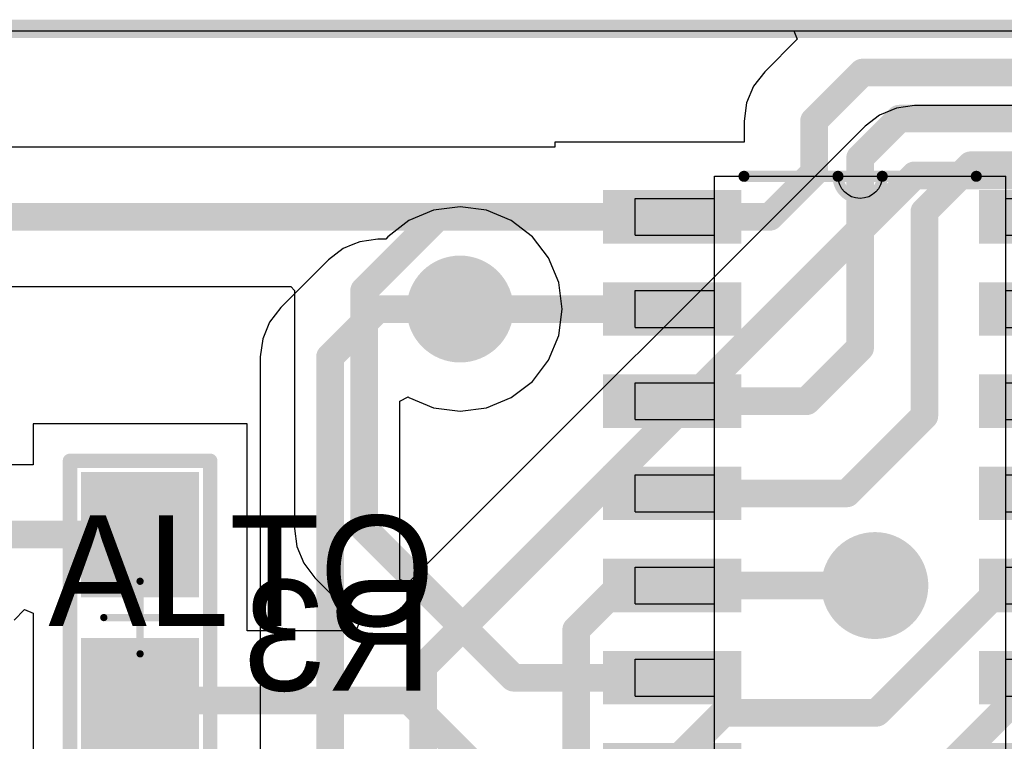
# Model space of a CAD drawing. Extents: x 2 to 5.35, y 2.27 to 3.73.
# Tile 4 of 14: x 2.53 to 3.07, y 3.34 to 3.73. Entities that reach past the tile are written whole.
import ezdxf

# ---------------------------------------------------------------- set-up
doc = ezdxf.new("R2010")
doc.units = 0
doc.layers.get('0').update_dxf_attribs({"linetype": 'CONTINUOUS'})
for name, color, linetype in [('BOTTOMLAYER', 5, 'CONTINUOUS'), ('BOTTOMOVERLAY', 54, 'CONTINUOUS'), ('BOTTOMPASTE', 16, 'CONTINUOUS'), ('BOTTOMSOLDER', 6, 'CONTINUOUS'), ('MECHANICAL13', 56, 'CONTINUOUS'), ('MECHANICAL15', 56, 'CONTINUOUS'), ('MULTILAYER', 9, 'CONTINUOUS'), ('TOPLAYER', 1, 'CONTINUOUS'), ('TOPOVERLAY', 2, 'CONTINUOUS'), ('TOPSOLDER', 216, 'CONTINUOUS')]:
    doc.layers.add(name, color=color, linetype=linetype)

# ---------------------------------------------------------------- blocks, each defined once
blk = doc.blocks.new('0805_B_22')
at = {"layer": 'BOTTOMLAYER'}
for points in [[(-0.074999, -0.027999), (-0.014999, -0.027999), (-0.074999, 0.028001), (-0.014999, 0.028001)], [(0.015001, -0.027999), (0.075001, -0.027999), (0.015001, 0.028001), (0.075001, 0.028001)]]:
    blk.add_solid(points, dxfattribs=at)
at = {"layer": 'BOTTOMOVERLAY', "const_width": 0.003937}
for points in [[(-0.086968, 0.038001, 1), (-0.083031, 0.038001, 1)], [(-0.086968, 0.038001, 1), (-0.083031, 0.038001, 1)], [(0.083032, 0.038001, 1), (0.086969, 0.038001, 1)], [(0.083032, 0.038001, 1), (0.086969, 0.038001, 1)], [(-0.086968, -0.037999, 1), (-0.083031, -0.037999, 1)], [(-0.086968, -0.037999, 1), (-0.083031, -0.037999, 1)], [(0.083032, -0.037999, 1), (0.086969, -0.037999, 1)], [(0.083032, -0.037999, 1), (0.086969, -0.037999, 1)]]:
    blk.add_lwpolyline(points, format="xyb", close=True, dxfattribs=at)
at = {"layer": 'BOTTOMOVERLAY', "const_width": 0.007874}
for points in [[(-0.084999, -0.037999), (-0.084999, 0.038001)], [(0.085001, 0.038001), (-0.084999, 0.038001)], [(0.085001, -0.037999), (0.085001, 0.038001)], [(0.085001, -0.037999), (-0.084999, -0.037999)]]:
    blk.add_lwpolyline(points, dxfattribs=at)
at = {"layer": 'BOTTOMPASTE'}
for points in [[(-0.074999, -0.027999), (-0.014999, -0.027999), (-0.074999, 0.028001), (-0.014999, 0.028001)], [(0.015001, -0.027999), (0.075001, -0.027999), (0.015001, 0.028001), (0.075001, 0.028001)]]:
    blk.add_solid(points, dxfattribs=at)
at = {"layer": 'BOTTOMSOLDER'}
for points in [[(-0.078999, -0.031999), (-0.010999, -0.031999), (-0.078999, 0.032001), (-0.010999, 0.032001)], [(0.011001, -0.031999), (0.079001, -0.031999), (0.011001, 0.032001), (0.079001, 0.032001)]]:
    blk.add_solid(points, dxfattribs=at)
at = {"layer": 'MECHANICAL15', "const_width": 0.003937}
for points in [[(0.000001, -0.019683), (0.000001, 0.019687)], [(0.019687, 0.000001), (-0.019685, 0.000001)]]:
    blk.add_lwpolyline(points, dxfattribs=at)
at = {"layer": 'MECHANICAL15', "const_width": 0.001969}
for points in [[(-0.000983, 0.019687, 1), (0.000985, 0.019687, 1)], [(-0.020669, 0.000001, 1), (-0.018701, 0.000001, 1)], [(0.018703, 0.000001, 1), (0.020671, 0.000001, 1)], [(-0.000983, -0.019683, 1), (0.000985, -0.019683, 1)]]:
    blk.add_lwpolyline(points, format="xyb", close=True, dxfattribs=at)
blk = doc.blocks.new('SOIC127P600X175_14N_B_25')
at = {"layer": 'BOTTOMLAYER'}
for points in [[(-0.1355, 0.1395), (-0.0685, 0.1395), (-0.1355, 0.1605), (-0.0685, 0.1605)], [(0.0685, 0.1395), (0.1355, 0.1395), (0.0685, 0.1605), (0.1355, 0.1605)], [(-0.1355, 0.0895), (-0.0685, 0.0895), (-0.1355, 0.1105), (-0.0685, 0.1105)], [(0.0685, 0.0895), (0.1355, 0.0895), (0.0685, 0.1105), (0.1355, 0.1105)], [(-0.1355, 0.0395), (-0.0685, 0.0395), (-0.1355, 0.0605), (-0.0685, 0.0605)], [(0.0685, 0.0395), (0.1355, 0.0395), (0.0685, 0.0605), (0.1355, 0.0605)], [(-0.1355, -0.0105), (-0.0685, -0.0105), (-0.1355, 0.0105), (-0.0685, 0.0105)], [(0.0685, -0.0105), (0.1355, -0.0105), (0.0685, 0.0105), (0.1355, 0.0105)], [(-0.1355, -0.0605), (-0.0685, -0.0605), (-0.1355, -0.0395), (-0.0685, -0.0395)], [(0.0685, -0.0605), (0.1355, -0.0605), (0.0685, -0.0395), (0.1355, -0.0395)], [(-0.1355, -0.1105), (-0.0685, -0.1105), (-0.1355, -0.0895), (-0.0685, -0.0895)], [(0.0685, -0.1105), (0.1355, -0.1105), (0.0685, -0.0895), (0.1355, -0.0895)], [(-0.1355, -0.1605), (-0.0685, -0.1605), (-0.1355, -0.1395), (-0.0685, -0.1395)], [(0.0685, -0.1605), (0.1355, -0.1605), (0.0685, -0.1395), (0.1355, -0.1395)]]:
    blk.add_solid(points, dxfattribs=at)
at = {"layer": 'BOTTOMOVERLAY', "const_width": 0.006}
for points in [[(0.063, 0.172), (-0.063, 0.172)], [(-0.012, -0.172), (-0.063, -0.172)], [(0.012, -0.172), (-0.012, -0.172)], [(0.063, -0.172), (0.012, -0.172)]]:
    blk.add_lwpolyline(points, dxfattribs=at)
at = {"layer": 'BOTTOMOVERLAY', "const_width": 0.003}
for points in [[(-0.0645, 0.172, 1), (-0.0615, 0.172, 1)], [(0.0615, 0.172, 1), (0.0645, 0.172, 1)], [(-0.0645, -0.172, 1), (-0.0615, -0.172, 1)], [(-0.0135, -0.172, 1), (-0.0105, -0.172, 1)], [(-0.0135, -0.172, 1), (-0.0105, -0.172, 1)], [(-0.0135, -0.172, 1), (-0.0105, -0.172, 1)], [(0.0105, -0.172, 1), (0.0135, -0.172, 1)], [(0.0105, -0.172, 1), (0.0135, -0.172, 1)], [(0.0105, -0.172, 1), (0.0135, -0.172, 1)], [(0.0615, -0.172, 1), (0.0645, -0.172, 1)]]:
    blk.add_lwpolyline(points, format="xyb", close=True, dxfattribs=at)
at = {"layer": 'BOTTOMOVERLAY', "const_width": 0.006}
blk.add_lwpolyline([(-0.012, -0.172, -1), (0.012, -0.172)], format="xyb", dxfattribs=at)
at = {"layer": 'BOTTOMPASTE'}
for points in [[(-0.1355, 0.1395), (-0.0685, 0.1395), (-0.1355, 0.1605), (-0.0685, 0.1605)], [(0.0685, 0.1395), (0.1355, 0.1395), (0.0685, 0.1605), (0.1355, 0.1605)], [(-0.1355, 0.0895), (-0.0685, 0.0895), (-0.1355, 0.1105), (-0.0685, 0.1105)], [(0.0685, 0.0895), (0.1355, 0.0895), (0.0685, 0.1105), (0.1355, 0.1105)], [(-0.1355, 0.0395), (-0.0685, 0.0395), (-0.1355, 0.0605), (-0.0685, 0.0605)], [(0.0685, 0.0395), (0.1355, 0.0395), (0.0685, 0.0605), (0.1355, 0.0605)], [(-0.1355, -0.0105), (-0.0685, -0.0105), (-0.1355, 0.0105), (-0.0685, 0.0105)], [(0.0685, -0.0105), (0.1355, -0.0105), (0.0685, 0.0105), (0.1355, 0.0105)], [(-0.1355, -0.0605), (-0.0685, -0.0605), (-0.1355, -0.0395), (-0.0685, -0.0395)], [(0.0685, -0.0605), (0.1355, -0.0605), (0.0685, -0.0395), (0.1355, -0.0395)], [(-0.1355, -0.1105), (-0.0685, -0.1105), (-0.1355, -0.0895), (-0.0685, -0.0895)], [(0.0685, -0.1105), (0.1355, -0.1105), (0.0685, -0.0895), (0.1355, -0.0895)], [(-0.1355, -0.1605), (-0.0685, -0.1605), (-0.1355, -0.1395), (-0.0685, -0.1395)], [(0.0685, -0.1605), (0.1355, -0.1605), (0.0685, -0.1395), (0.1355, -0.1395)]]:
    blk.add_solid(points, dxfattribs=at)
at = {"layer": 'BOTTOMSOLDER'}
for points in [[(-0.1395, 0.1355), (-0.0645, 0.1355), (-0.1395, 0.1645), (-0.0645, 0.1645)], [(0.0645, 0.1355), (0.1395, 0.1355), (0.0645, 0.1645), (0.1395, 0.1645)], [(-0.1395, 0.0855), (-0.0645, 0.0855), (-0.1395, 0.1145), (-0.0645, 0.1145)], [(0.0645, 0.0855), (0.1395, 0.0855), (0.0645, 0.1145), (0.1395, 0.1145)], [(-0.1395, 0.0355), (-0.0645, 0.0355), (-0.1395, 0.0645), (-0.0645, 0.0645)], [(0.0645, 0.0355), (0.1395, 0.0355), (0.0645, 0.0645), (0.1395, 0.0645)], [(-0.1395, -0.0145), (-0.0645, -0.0145), (-0.1395, 0.0145), (-0.0645, 0.0145)], [(0.0645, -0.0145), (0.1395, -0.0145), (0.0645, 0.0145), (0.1395, 0.0145)], [(-0.1395, -0.0645), (-0.0645, -0.0645), (-0.1395, -0.0355), (-0.0645, -0.0355)], [(0.0645, -0.0645), (0.1395, -0.0645), (0.0645, -0.0355), (0.1395, -0.0355)], [(-0.1395, -0.1145), (-0.0645, -0.1145), (-0.1395, -0.0855), (-0.0645, -0.0855)], [(0.0645, -0.1145), (0.1395, -0.1145), (0.0645, -0.0855), (0.1395, -0.0855)], [(-0.1395, -0.1645), (-0.0645, -0.1645), (-0.1395, -0.1355), (-0.0645, -0.1355)], [(0.0645, -0.1645), (0.1395, -0.1645), (0.0645, -0.1355), (0.1395, -0.1355)]]:
    blk.add_solid(points, dxfattribs=at)
at = {"layer": 'MECHANICAL13'}
for points in [[(0.079, 0.172), (-0.079, 0.172)], [(-0.079, 0.172), (-0.079, -0.172)], [(0.079, 0.172), (0.079, -0.172)], [(-0.122, 0.16), (-0.122, 0.14)], [(-0.079, 0.16), (-0.122, 0.16)], [(-0.079, 0.16), (-0.079, 0.14)], [(0.079, 0.16), (0.079, 0.14)], [(0.122, 0.16), (0.079, 0.16)], [(0.122, 0.16), (0.122, 0.14)], [(-0.079, 0.14), (-0.122, 0.14)], [(0.122, 0.14), (0.079, 0.14)], [(-0.122, 0.11), (-0.122, 0.09)], [(-0.079, 0.11), (-0.122, 0.11)], [(-0.079, 0.11), (-0.079, 0.09)], [(0.079, 0.11), (0.079, 0.09)], [(0.122, 0.11), (0.079, 0.11)], [(0.122, 0.11), (0.122, 0.09)], [(-0.079, 0.09), (-0.122, 0.09)], [(0.122, 0.09), (0.079, 0.09)], [(-0.122, 0.06), (-0.122, 0.04)], [(-0.079, 0.06), (-0.122, 0.06)], [(-0.079, 0.06), (-0.079, 0.04)], [(0.079, 0.06), (0.079, 0.04)], [(0.122, 0.06), (0.079, 0.06)], [(0.122, 0.06), (0.122, 0.04)], [(-0.079, 0.04), (-0.122, 0.04)], [(0.122, 0.04), (0.079, 0.04)], [(-0.122, 0.01), (-0.122, -0.01)], [(-0.079, 0.01), (-0.122, 0.01)], [(-0.079, 0.01), (-0.079, -0.01)], [(0.079, 0.01), (0.079, -0.01)], [(0.122, 0.01), (0.079, 0.01)], [(0.122, 0.01), (0.122, -0.01)], [(-0.079, -0.01), (-0.122, -0.01)], [(0.122, -0.01), (0.079, -0.01)], [(-0.122, -0.04), (-0.122, -0.06)], [(-0.079, -0.04), (-0.122, -0.04)], [(-0.079, -0.04), (-0.079, -0.06)], [(0.079, -0.04), (0.079, -0.06)], [(0.122, -0.04), (0.079, -0.04)], [(0.122, -0.04), (0.122, -0.06)], [(-0.079, -0.06), (-0.122, -0.06)], [(0.122, -0.06), (0.079, -0.06)], [(-0.122, -0.09), (-0.122, -0.11)], [(-0.079, -0.09), (-0.122, -0.09)], [(-0.079, -0.09), (-0.079, -0.11)], [(0.079, -0.09), (0.079, -0.11)], [(0.122, -0.09), (0.079, -0.09)], [(0.122, -0.09), (0.122, -0.11)], [(-0.079, -0.11), (-0.122, -0.11)], [(0.122, -0.11), (0.079, -0.11)], [(-0.122, -0.14), (-0.122, -0.16)], [(-0.079, -0.14), (-0.122, -0.14)], [(-0.079, -0.14), (-0.079, -0.16)], [(0.079, -0.14), (0.079, -0.16)], [(0.122, -0.14), (0.079, -0.14)], [(0.122, -0.14), (0.122, -0.16)], [(-0.079, -0.16), (-0.122, -0.16)], [(0.122, -0.16), (0.079, -0.16)], [(-0.012, -0.172), (-0.079, -0.172)], [(0.012, -0.172), (-0.012, -0.172)], [(0.079, -0.172), (0.012, -0.172)]]:
    blk.add_lwpolyline(points, dxfattribs=at)
for points in [[(-0.079, 0.172, 1), (-0.079, 0.172, 1)], [(-0.079, 0.172, 1), (-0.079, 0.172, 1)], [(0.079, 0.172, 1), (0.079, 0.172, 1)], [(0.079, 0.172, 1), (0.079, 0.172, 1)], [(-0.122, 0.16, 1), (-0.122, 0.16, 1)], [(-0.122, 0.16, 1), (-0.122, 0.16, 1)], [(-0.079, 0.16, 1), (-0.079, 0.16, 1)], [(-0.079, 0.16, 1), (-0.079, 0.16, 1)], [(0.079, 0.16, 1), (0.079, 0.16, 1)], [(0.079, 0.16, 1), (0.079, 0.16, 1)], [(0.122, 0.16, 1), (0.122, 0.16, 1)], [(0.122, 0.16, 1), (0.122, 0.16, 1)], [(-0.122, 0.14, 1), (-0.122, 0.14, 1)], [(-0.122, 0.14, 1), (-0.122, 0.14, 1)], [(-0.079, 0.14, 1), (-0.079, 0.14, 1)], [(-0.079, 0.14, 1), (-0.079, 0.14, 1)], [(0.079, 0.14, 1), (0.079, 0.14, 1)], [(0.079, 0.14, 1), (0.079, 0.14, 1)], [(0.122, 0.14, 1), (0.122, 0.14, 1)], [(0.122, 0.14, 1), (0.122, 0.14, 1)], [(-0.122, 0.11, 1), (-0.122, 0.11, 1)], [(-0.122, 0.11, 1), (-0.122, 0.11, 1)], [(-0.079, 0.11, 1), (-0.079, 0.11, 1)], [(-0.079, 0.11, 1), (-0.079, 0.11, 1)], [(0.079, 0.11, 1), (0.079, 0.11, 1)], [(0.079, 0.11, 1), (0.079, 0.11, 1)], [(0.122, 0.11, 1), (0.122, 0.11, 1)], [(0.122, 0.11, 1), (0.122, 0.11, 1)], [(-0.122, 0.09, 1), (-0.122, 0.09, 1)], [(-0.122, 0.09, 1), (-0.122, 0.09, 1)], [(-0.079, 0.09, 1), (-0.079, 0.09, 1)], [(-0.079, 0.09, 1), (-0.079, 0.09, 1)], [(0.079, 0.09, 1), (0.079, 0.09, 1)], [(0.079, 0.09, 1), (0.079, 0.09, 1)], [(0.122, 0.09, 1), (0.122, 0.09, 1)], [(0.122, 0.09, 1), (0.122, 0.09, 1)], [(-0.122, 0.06, 1), (-0.122, 0.06, 1)], [(-0.122, 0.06, 1), (-0.122, 0.06, 1)], [(-0.079, 0.06, 1), (-0.079, 0.06, 1)], [(-0.079, 0.06, 1), (-0.079, 0.06, 1)], [(0.079, 0.06, 1), (0.079, 0.06, 1)], [(0.079, 0.06, 1), (0.079, 0.06, 1)], [(0.122, 0.06, 1), (0.122, 0.06, 1)], [(0.122, 0.06, 1), (0.122, 0.06, 1)], [(-0.122, 0.04, 1), (-0.122, 0.04, 1)], [(-0.122, 0.04, 1), (-0.122, 0.04, 1)], [(-0.079, 0.04, 1), (-0.079, 0.04, 1)], [(-0.079, 0.04, 1), (-0.079, 0.04, 1)], [(0.079, 0.04, 1), (0.079, 0.04, 1)], [(0.079, 0.04, 1), (0.079, 0.04, 1)], [(0.122, 0.04, 1), (0.122, 0.04, 1)], [(0.122, 0.04, 1), (0.122, 0.04, 1)], [(-0.122, 0.01, 1), (-0.122, 0.01, 1)], [(-0.122, 0.01, 1), (-0.122, 0.01, 1)], [(-0.079, 0.01, 1), (-0.079, 0.01, 1)], [(-0.079, 0.01, 1), (-0.079, 0.01, 1)], [(0.079, 0.01, 1), (0.079, 0.01, 1)], [(0.079, 0.01, 1), (0.079, 0.01, 1)], [(0.122, 0.01, 1), (0.122, 0.01, 1)], [(0.122, 0.01, 1), (0.122, 0.01, 1)], [(-0.122, -0.01, 1), (-0.122, -0.01, 1)], [(-0.122, -0.01, 1), (-0.122, -0.01, 1)], [(-0.079, -0.01, 1), (-0.079, -0.01, 1)], [(-0.079, -0.01, 1), (-0.079, -0.01, 1)], [(0.079, -0.01, 1), (0.079, -0.01, 1)], [(0.079, -0.01, 1), (0.079, -0.01, 1)], [(0.122, -0.01, 1), (0.122, -0.01, 1)], [(0.122, -0.01, 1), (0.122, -0.01, 1)], [(-0.122, -0.04, 1), (-0.122, -0.04, 1)], [(-0.122, -0.04, 1), (-0.122, -0.04, 1)], [(-0.079, -0.04, 1), (-0.079, -0.04, 1)], [(-0.079, -0.04, 1), (-0.079, -0.04, 1)], [(0.079, -0.04, 1), (0.079, -0.04, 1)], [(0.079, -0.04, 1), (0.079, -0.04, 1)], [(0.122, -0.04, 1), (0.122, -0.04, 1)], [(0.122, -0.04, 1), (0.122, -0.04, 1)], [(-0.122, -0.06, 1), (-0.122, -0.06, 1)], [(-0.122, -0.06, 1), (-0.122, -0.06, 1)], [(-0.079, -0.06, 1), (-0.079, -0.06, 1)], [(-0.079, -0.06, 1), (-0.079, -0.06, 1)], [(0.079, -0.06, 1), (0.079, -0.06, 1)], [(0.079, -0.06, 1), (0.079, -0.06, 1)], [(0.122, -0.06, 1), (0.122, -0.06, 1)], [(0.122, -0.06, 1), (0.122, -0.06, 1)], [(-0.122, -0.09, 1), (-0.122, -0.09, 1)], [(-0.122, -0.09, 1), (-0.122, -0.09, 1)], [(-0.079, -0.09, 1), (-0.079, -0.09, 1)], [(-0.079, -0.09, 1), (-0.079, -0.09, 1)], [(0.079, -0.09, 1), (0.079, -0.09, 1)], [(0.079, -0.09, 1), (0.079, -0.09, 1)], [(0.122, -0.09, 1), (0.122, -0.09, 1)], [(0.122, -0.09, 1), (0.122, -0.09, 1)], [(-0.122, -0.11, 1), (-0.122, -0.11, 1)], [(-0.122, -0.11, 1), (-0.122, -0.11, 1)], [(-0.079, -0.11, 1), (-0.079, -0.11, 1)], [(-0.079, -0.11, 1), (-0.079, -0.11, 1)], [(0.079, -0.11, 1), (0.079, -0.11, 1)], [(0.079, -0.11, 1), (0.079, -0.11, 1)], [(0.122, -0.11, 1), (0.122, -0.11, 1)], [(0.122, -0.11, 1), (0.122, -0.11, 1)], [(-0.122, -0.14, 1), (-0.122, -0.14, 1)], [(-0.122, -0.14, 1), (-0.122, -0.14, 1)], [(-0.079, -0.14, 1), (-0.079, -0.14, 1)], [(-0.079, -0.14, 1), (-0.079, -0.14, 1)], [(0.079, -0.14, 1), (0.079, -0.14, 1)], [(0.079, -0.14, 1), (0.079, -0.14, 1)], [(0.122, -0.14, 1), (0.122, -0.14, 1)], [(0.122, -0.14, 1), (0.122, -0.14, 1)], [(-0.122, -0.16, 1), (-0.122, -0.16, 1)], [(-0.122, -0.16, 1), (-0.122, -0.16, 1)], [(-0.079, -0.16, 1), (-0.079, -0.16, 1)], [(-0.079, -0.16, 1), (-0.079, -0.16, 1)], [(0.079, -0.16, 1), (0.079, -0.16, 1)], [(0.079, -0.16, 1), (0.079, -0.16, 1)], [(0.122, -0.16, 1), (0.122, -0.16, 1)], [(0.122, -0.16, 1), (0.122, -0.16, 1)], [(-0.079, -0.172, 1), (-0.079, -0.172, 1)], [(-0.079, -0.172, 1), (-0.079, -0.172, 1)], [(-0.012, -0.172, 1), (-0.012, -0.172, 1)], [(-0.012, -0.172, 1), (-0.012, -0.172, 1)], [(-0.012, -0.172, 1), (-0.012, -0.172, 1)], [(0.012, -0.172, 1), (0.012, -0.172, 1)], [(0.012, -0.172, 1), (0.012, -0.172, 1)], [(0.012, -0.172, 1), (0.012, -0.172, 1)], [(0.079, -0.172, 1), (0.079, -0.172, 1)], [(0.079, -0.172, 1), (0.079, -0.172, 1)]]:
    blk.add_lwpolyline(points, format="xyb", close=True, dxfattribs=at)
blk.add_lwpolyline([(-0.012, -0.172, -1), (0.012, -0.172)], format="xyb", dxfattribs=at)

msp = doc.modelspace()

# ---------------------------------------------------------------- linework, layer by layer
at = {"layer": 'BOTTOMLAYER'}
for p, q in [((2.004, 3.729), (2.952977, 3.729)), ((2.952977, 3.729), (2.95489, 3.724381)), ((2.95489, 3.724381), (2.937255, 3.706745)), ((2.937255, 3.706745), (2.931244, 3.698912)), ((2.931244, 3.698912), (2.927465, 3.689789)), ((2.927465, 3.689789), (2.926176, 3.68)), ((2.926176, 3.68), (2.926176, 3.6685)), ((2.8235, 3.665824), (2.33, 3.665824)), ((2.926176, 3.6685), (2.8235, 3.6685)), ((2.8235, 3.6685), (2.8235, 3.665824)), ((2.345667, 3.590176), (2.680268, 3.590176)), ((2.680268, 3.590176), (2.682176, 3.588)), ((2.682176, 3.588), (2.682176, 3.459)), ((2.656478, 3.515634), (2.540478, 3.515634)), ((2.540478, 3.515634), (2.540478, 3.493458)), ((2.656478, 3.403458), (2.656478, 3.515634)), ((2.540478, 3.493458), (2.523008, 3.493458)), ((2.682176, 3.459), (2.683465, 3.44921)), ((2.683465, 3.44921), (2.687244, 3.440088)), ((2.687244, 3.440088), (2.693255, 3.432255)), ((2.693255, 3.432255), (2.717432, 3.408077)), ((2.530119, 3.409255), (2.535859, 3.414994)), ((2.535859, 3.414994), (2.540478, 3.41308)), ((2.540478, 3.41308), (2.540478, 3.395634)), ((2.717432, 3.408077), (2.715519, 3.403458)), ((2.715519, 3.403458), (2.656478, 3.403458)), ((2.540478, 3.395634), (2.540478, 3.305634))]:
    msp.add_line(p, q, dxfattribs=at)
at = {"layer": 'BOTTOMLAYER', "const_width": 0.015}
for points in [[(2.964, 3.68), (2.990279, 3.706279)], [(2.990279, 3.706279), (4.061721, 3.706279)], [(2.964, 3.652), (2.964, 3.68)], [(2.989, 3.66), (3.010279, 3.681279)], [(3.010279, 3.681279), (3.286721, 3.681279)], [(2.989, 3.557), (2.989, 3.66)], [(3.02384, 3.63084), (3.049, 3.656)], [(3.049, 3.656), (3.152218, 3.656)], [(2.94, 3.628), (2.964, 3.652)], [(3.02384, 3.52), (3.02384, 3.63084)], [(2.33, 3.628), (2.76, 3.628)], [(2.72, 3.588), (2.76, 3.628)], [(2.76, 3.628), (2.887, 3.628)], [(2.76, 3.628), (2.887, 3.628)], [(2.887, 3.628), (2.94, 3.628)], [(2.72, 3.459), (2.72, 3.588)], [(2.772, 3.578), (2.887, 3.578)], [(2.96, 3.528), (2.989, 3.557)], [(2.887, 3.528), (2.96, 3.528)], [(2.98184, 3.478), (3.02384, 3.52)], [(2.887, 3.478), (2.98184, 3.478)], [(2.72, 3.459), (2.801, 3.378)], [(2.523008, 3.455634), (2.598478, 3.455634)], [(2.887, 3.428), (2.997, 3.428)], [(2.801, 3.378), (2.887, 3.378)], [(2.598478, 3.365634), (2.744366, 3.365634)], [(2.744366, 3.365634), (2.813, 3.297)]]:
    msp.add_lwpolyline(points, dxfattribs=at)
at = {"layer": 'BOTTOMLAYER'}
for points, const_width in [([(2.986529, 3.706279, 1), (2.994029, 3.706279, 1)], 0.0075), ([(2.986529, 3.706279, 1), (2.994029, 3.706279, 1)], 0.0075), ([(2.96025, 3.68, 1), (2.96775, 3.68, 1)], 0.0075), ([(2.96025, 3.68, 1), (2.96775, 3.68, 1)], 0.0075), ([(3.006529, 3.681279, 1), (3.014029, 3.681279, 1)], 0.0075), ([(3.006529, 3.681279, 1), (3.014029, 3.681279, 1)], 0.0075), ([(2.98525, 3.66, 1), (2.99275, 3.66, 1)], 0.0075), ([(2.98525, 3.66, 1), (2.99275, 3.66, 1)], 0.0075), ([(3.04525, 3.656, 1), (3.05275, 3.656, 1)], 0.0075), ([(3.04525, 3.656, 1), (3.05275, 3.656, 1)], 0.0075), ([(2.96025, 3.652, 1), (2.96775, 3.652, 1)], 0.0075), ([(2.96025, 3.652, 1), (2.96775, 3.652, 1)], 0.0075), ([(3.02009, 3.63084, 1), (3.02759, 3.63084, 1)], 0.0075), ([(3.02009, 3.63084, 1), (3.02759, 3.63084, 1)], 0.0075), ([(2.75625, 3.628, 1), (2.76375, 3.628, 1)], 0.0075), ([(2.75625, 3.628, 1), (2.76375, 3.628, 1)], 0.0075), ([(2.75625, 3.628, 1), (2.76375, 3.628, 1)], 0.0075), ([(2.75625, 3.628, 1), (2.76375, 3.628, 1)], 0.0075), ([(2.88325, 3.628, 1), (2.89075, 3.628, 1)], 0.0075), ([(2.88325, 3.628, 1), (2.89075, 3.628, 1)], 0.0075), ([(2.88325, 3.628, 1), (2.89075, 3.628, 1)], 0.0075), ([(2.93625, 3.628, 1), (2.94375, 3.628, 1)], 0.0075), ([(2.93625, 3.628, 1), (2.94375, 3.628, 1)], 0.0075), ([(2.7595, 3.578, 1), (2.7845, 3.578, 1)], 0.025), ([(2.71625, 3.588, 1), (2.72375, 3.588, 1)], 0.0075), ([(2.71625, 3.588, 1), (2.72375, 3.588, 1)], 0.0075), ([(2.76825, 3.578, 1), (2.77575, 3.578, 1)], 0.0075), ([(2.88325, 3.578, 1), (2.89075, 3.578, 1)], 0.0075), ([(2.98525, 3.557, 1), (2.99275, 3.557, 1)], 0.0075), ([(2.98525, 3.557, 1), (2.99275, 3.557, 1)], 0.0075), ([(2.88325, 3.528, 1), (2.89075, 3.528, 1)], 0.0075), ([(2.95625, 3.528, 1), (2.96375, 3.528, 1)], 0.0075), ([(2.95625, 3.528, 1), (2.96375, 3.528, 1)], 0.0075), ([(3.02009, 3.52, 1), (3.02759, 3.52, 1)], 0.0075), ([(3.02009, 3.52, 1), (3.02759, 3.52, 1)], 0.0075), ([(2.88325, 3.478, 1), (2.89075, 3.478, 1)], 0.0075), ([(2.97809, 3.478, 1), (2.98559, 3.478, 1)], 0.0075), ([(2.97809, 3.478, 1), (2.98559, 3.478, 1)], 0.0075), ([(2.71625, 3.459, 1), (2.72375, 3.459, 1)], 0.0075), ([(2.71625, 3.459, 1), (2.72375, 3.459, 1)], 0.0075), ([(2.594728, 3.455634, 1), (2.602228, 3.455634, 1)], 0.0075), ([(2.9845, 3.428, 1), (3.0095, 3.428, 1)], 0.025), ([(2.88325, 3.428, 1), (2.89075, 3.428, 1)], 0.0075), ([(2.99325, 3.428, 1), (3.00075, 3.428, 1)], 0.0075), ([(2.79725, 3.378, 1), (2.80475, 3.378, 1)], 0.0075), ([(2.79725, 3.378, 1), (2.80475, 3.378, 1)], 0.0075), ([(2.88325, 3.378, 1), (2.89075, 3.378, 1)], 0.0075), ([(2.594728, 3.365634, 1), (2.602228, 3.365634, 1)], 0.0075), ([(2.740616, 3.365634, 1), (2.748116, 3.365634, 1)], 0.0075), ([(2.740616, 3.365634, 1), (2.748116, 3.365634, 1)], 0.0075)]:
    msp.add_lwpolyline(points, format="xyb", close=True, dxfattribs=dict(at, const_width=const_width))
at = {"layer": 'BOTTOMSOLDER', "const_width": 0.029}
for points in [[(2.7575, 3.578, 1), (2.7865, 3.578, 1)], [(2.9825, 3.428, 1), (3.0115, 3.428, 1)]]:
    msp.add_lwpolyline(points, format="xyb", close=True, dxfattribs=at)
at = {"layer": 'MULTILAYER', "const_width": 0.025}
for points in [[(2.7595, 3.578, 1), (2.7845, 3.578, 1)], [(2.9845, 3.428, 1), (3.0095, 3.428, 1)]]:
    msp.add_lwpolyline(points, format="xyb", close=True, dxfattribs=at)
at = {"layer": 'TOPLAYER'}
for p, q in [((2.004, 3.729), (5.349, 3.729)), ((3.00871, 3.687035), (2.999588, 3.683256)), ((3.0185, 3.688324), (3.00871, 3.687035)), ((4.2795, 3.688324), (3.0185, 3.688324)), ((2.999588, 3.683256), (2.991755, 3.677245)), ((2.991755, 3.677245), (2.743943, 3.429434)), ((2.757642, 3.631584), (2.744263, 3.626042)), ((2.772, 3.633475), (2.757642, 3.631584)), ((2.786358, 3.631584), (2.772, 3.633475)), ((2.799737, 3.626042), (2.786358, 3.631584)), ((2.744263, 3.626042), (2.732773, 3.617227)), ((2.811227, 3.617227), (2.799737, 3.626042)), ((2.7275, 3.615824), (2.71771, 3.614535)), ((2.731697, 3.615824), (2.7275, 3.615824)), ((2.732773, 3.617227), (2.731697, 3.615824)), ((2.820042, 3.605737), (2.811227, 3.617227)), ((2.708588, 3.610756), (2.700755, 3.604745)), ((2.713932, 3.61297), (2.708588, 3.610756)), ((2.71771, 3.614535), (2.713932, 3.61297)), ((2.700755, 3.604745), (2.674755, 3.578745)), ((2.825584, 3.592358), (2.820042, 3.605737)), ((2.827475, 3.578), (2.825584, 3.592358)), ((2.674755, 3.578745), (2.668744, 3.570912)), ((2.825584, 3.563642), (2.827475, 3.578)), ((2.668744, 3.570912), (2.664965, 3.56179)), ((2.820042, 3.550263), (2.825584, 3.563642)), ((2.664965, 3.56179), (2.663676, 3.552)), ((2.663676, 3.552), (2.663676, 3.0215)), ((2.811227, 3.538774), (2.820042, 3.550263)), ((2.799737, 3.529958), (2.811227, 3.538774)), ((2.739324, 3.528095), (2.743808, 3.530307)), ((2.743808, 3.530307), (2.744263, 3.529958)), ((2.744263, 3.529958), (2.757642, 3.524416)), ((2.786358, 3.524416), (2.799737, 3.529958)), ((2.739324, 3.431347), (2.739324, 3.528095)), ((2.757642, 3.524416), (2.772, 3.522525)), ((2.772, 3.522525), (2.786358, 3.524416)), ((2.743943, 3.429434), (2.739324, 3.431347))]:
    msp.add_line(p, q, dxfattribs=at)
at = {"layer": 'TOPLAYER', "const_width": 0.015}
for points in [[(2.752, 3.384), (3.0185, 3.6505)], [(3.0185, 3.6505), (4.2795, 3.6505)], [(2.7015, 3.552), (2.7275, 3.578)], [(2.7275, 3.578), (2.772, 3.578)], [(2.7015, 3.0215), (2.7015, 3.552)], [(3.032, 3.325), (3.226, 3.519)], [(2.998, 3.359), (3.111, 3.472)], [(2.835, 3.404), (2.859, 3.428)], [(2.859, 3.428), (2.997, 3.428)], [(2.835, 3.266), (2.835, 3.404)], [(2.752, 3.2655), (2.752, 3.384)], [(2.882, 3.326), (2.915, 3.359)], [(2.915, 3.359), (2.998, 3.359)]]:
    msp.add_lwpolyline(points, dxfattribs=at)
at = {"layer": 'TOPLAYER'}
for points, const_width in [([(3.01475, 3.6505, 1), (3.02225, 3.6505, 1)], 0.0075), ([(3.01475, 3.6505, 1), (3.02225, 3.6505, 1)], 0.0075), ([(2.7595, 3.578, 1), (2.7845, 3.578, 1)], 0.025), ([(2.72375, 3.578, 1), (2.73125, 3.578, 1)], 0.0075), ([(2.72375, 3.578, 1), (2.73125, 3.578, 1)], 0.0075), ([(2.76825, 3.578, 1), (2.77575, 3.578, 1)], 0.0075), ([(2.69775, 3.552, 1), (2.70525, 3.552, 1)], 0.0075), ([(2.69775, 3.552, 1), (2.70525, 3.552, 1)], 0.0075), ([(2.9845, 3.428, 1), (3.0095, 3.428, 1)], 0.025), ([(2.85525, 3.428, 1), (2.86275, 3.428, 1)], 0.0075), ([(2.85525, 3.428, 1), (2.86275, 3.428, 1)], 0.0075), ([(2.99325, 3.428, 1), (3.00075, 3.428, 1)], 0.0075), ([(2.83125, 3.404, 1), (2.83875, 3.404, 1)], 0.0075), ([(2.83125, 3.404, 1), (2.83875, 3.404, 1)], 0.0075), ([(2.74825, 3.384, 1), (2.75575, 3.384, 1)], 0.0075), ([(2.74825, 3.384, 1), (2.75575, 3.384, 1)], 0.0075), ([(2.91125, 3.359, 1), (2.91875, 3.359, 1)], 0.0075), ([(2.91125, 3.359, 1), (2.91875, 3.359, 1)], 0.0075), ([(2.99425, 3.359, 1), (3.00175, 3.359, 1)], 0.0075), ([(2.99425, 3.359, 1), (3.00175, 3.359, 1)], 0.0075)]:
    msp.add_lwpolyline(points, format="xyb", close=True, dxfattribs=dict(at, const_width=const_width))
at = {"layer": 'TOPOVERLAY', "const_width": 0.01}
msp.add_lwpolyline([(2.003116, 3.72996), (5.349572, 3.72996)], dxfattribs=at)
at = {"layer": 'TOPSOLDER', "const_width": 0.029}
for points in [[(2.7575, 3.578, 1), (2.7865, 3.578, 1)], [(2.9825, 3.428, 1), (3.0115, 3.428, 1)]]:
    msp.add_lwpolyline(points, format="xyb", close=True, dxfattribs=at)

# ---------------------------------------------------------------- block references
for name, p, rotation in [('SOIC127P600X175_14N_B_25', (2.989, 3.478), 180), ('0805_B_22', (2.598477, 3.410635), 270)]:
    msp.add_blockref(name, p, dxfattribs=dict(rotation=rotation))

# ---------------------------------------------------------------- texts
at = {"layer": 'BOTTOMOVERLAY', "text_generation_flag": 2}
msp.add_text('R3', height=0.06, rotation=360, dxfattribs=at).set_placement((2.757, 3.371))
at = {"layer": 'TOPOVERLAY'}
msp.add_text('ALTO', height=0.06, dxfattribs=at).set_placement((2.548713, 3.406007))

doc.saveas('drawing.dxf')
